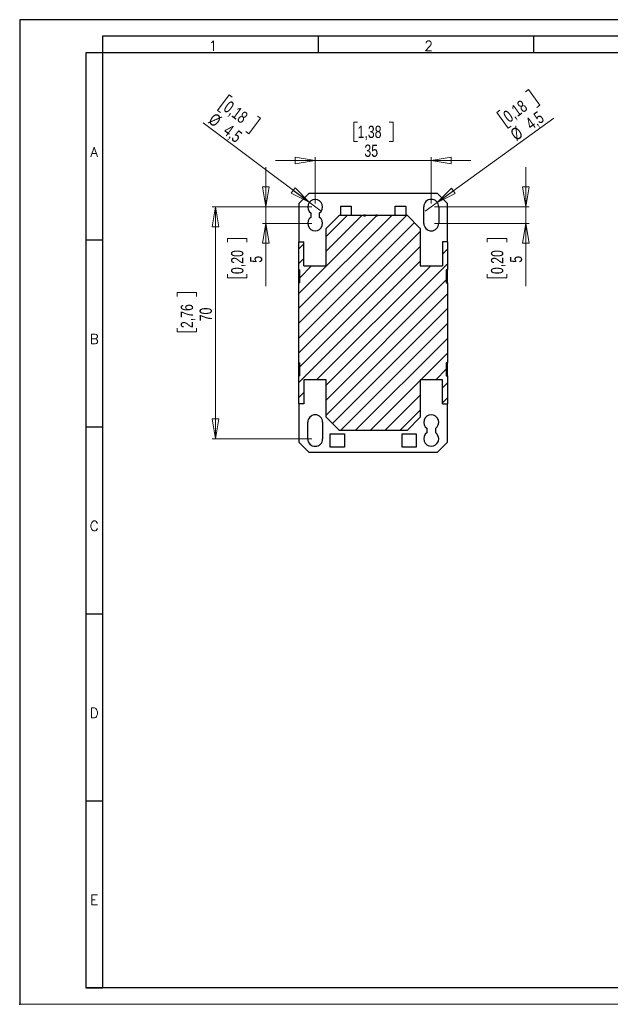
# Model space of a CAD drawing. Header units: millimetres. Extents: x 0 to 420, y 0 to 297.
# Tile 1 of 16: x 0 to 178, y 0 to 297. Entities that reach past the tile are written whole.
import ezdxf

# ---------------------------------------------------------------- set-up
doc = ezdxf.new("R2010")
doc.units = ezdxf.units.MM
doc.header["$PDSIZE"] = -1
doc.layers.add('FORMATO', color=7, linetype='Continuous')
doc.styles.add('SLDTEXTSTYLE0', font='ROMANS')
doc.styles.add('SLDTEXTSTYLE3', font='TXT', dxfattribs={"width": 0.75})
doc.dimstyles.new('SLDDIMSTYLE0', dxfattribs={"dimtxt": 3.704167, "dimasz": 6, "dimexe": 0, "dimexo": 0.0625, "dimgap": 0.926042, "dimtad": 1, "dimdec": 1, "dimrnd": 1e-09, "dimzin": 12, "dimdsep": 46, "dimtxsty": 'SLDTEXTSTYLE3', "dimblk1": 'CLOSED', "dimblk2": 'CLOSED', "dimsah": 1, "dimcen": 0.09, "dimadec": 0, "dimazin": 3, "dimtfac": 1, "dimtdec": 1, "dimtofl": 0, "dimtmove": 0, "dimatfit": 3, "dimldrblk": 'CLOSED', "dimfxl": 0, "dimfrac": 2, "dimtolj": 1, "dimtzin": 12, "dimarcsym": 0})
doc.dimstyles.new('SLDDIMSTYLE1', dxfattribs={"dimtxt": 3.704167, "dimasz": 6, "dimexe": 0, "dimexo": 0.0625, "dimgap": 0.926042, "dimtad": 1, "dimdec": 1, "dimrnd": 1e-09, "dimzin": 12, "dimdsep": 46, "dimtxsty": 'SLDTEXTSTYLE3', "dimblk1": 'CLOSED', "dimblk2": 'CLOSED', "dimsah": 1, "dimcen": 0.09, "dimadec": 0, "dimazin": 3, "dimtfac": 1, "dimtdec": 1, "dimtmove": 0, "dimatfit": 0, "dimldrblk": 'CLOSED', "dimfxl": 0, "dimfrac": 2, "dimtolj": 1, "dimtzin": 12, "dimarcsym": 0})
doc.dimstyles.new('SLDDIMSTYLE2', dxfattribs={"dimtxt": 3.704167, "dimasz": 6, "dimexe": 0, "dimexo": 0.0625, "dimgap": 0.926042, "dimtad": 1, "dimdec": 1, "dimrnd": 1e-09, "dimzin": 12, "dimdsep": 46, "dimtxsty": 'SLDTEXTSTYLE3', "dimblk1": 'NONE', "dimblk2": 'CLOSED', "dimsah": 1, "dimcen": 0, "dimadec": 0, "dimazin": 3, "dimtfac": 1, "dimtdec": 1, "dimtmove": 0, "dimatfit": 3, "dimldrblk": 'NONE', "dimfxl": 0, "dimfrac": 2, "dimtolj": 1, "dimtzin": 12, "dimarcsym": 0})

# ---------------------------------------------------------------- blocks, each defined once
blk = doc.blocks.new('_CLOSED')
at = {"color": 0, "linetype": 'ByBlock', "lineweight": -2}
for p, q in [((-1, 0.166667), (0, 0)), ((-1, 0.166667), (-1, -0.166667)), ((0, 0), (-1, -0.166667)), ((0, 0), (-1, 0))]:
    blk.add_line(p, q, dxfattribs=at)
blk = doc.blocks.new('_D_3')
at = {"color": 7, "linetype": 'Continuous', "lineweight": 18}
for p, q in [((88.14, 240.56), (58.04, 240.56)), ((59.04, 240.56), (59.04, 170.56)), ((47.47, 213.54), (47.47, 214.67)), ((47.47, 214.67), (53.35, 214.67)), ((53.35, 214.67), (53.35, 213.54)), ((47.47, 203.97), (47.47, 202.84)), ((47.47, 202.84), (53.35, 202.84)), ((53.35, 202.84), (53.35, 203.97)), ((88.14, 170.56), (58.04, 170.56))]:
    blk.add_line(p, q, dxfattribs=at)
at = {"color": 7, "linetype": 'Continuous', "lineweight": 18, "xscale": 6, "yscale": 6}
for p, rotation in [((59.04, 240.56, 28.24), 90.00000000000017), ((59.04, 170.56, 28.24), 270.0000000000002)]:
    blk.add_blockref('_CLOSED', p, dxfattribs=dict(at, rotation=rotation))
at = {"color": 7, "linetype": 'Continuous', "lineweight": 18, "char_height": 3.704, "attachment_point": 1, "rotation": 90, "style": 'SLDTEXTSTYLE3'}
for s, insert in [('2,76', (48.58, 203.97)), ('70', (54.27, 206.02))]:
    blk.add_mtext(s, dxfattribs=dict(at, insert=insert))
blk = doc.blocks.new('_D_4')
at = {"color": 7, "linetype": 'Continuous', "lineweight": 18}
for p, q in [((74.24, 240.56), (74.24, 252.56)), ((88.14, 240.56), (73.24, 240.56)), ((74.24, 240.56), (74.24, 235.56)), ((88.14, 235.56), (73.24, 235.56)), ((74.24, 235.56), (74.24, 216.66)), ((62.66, 229.85), (62.66, 230.98)), ((62.66, 230.98), (68.55, 230.98)), ((68.55, 230.98), (68.55, 229.85)), ((62.66, 220.27), (62.66, 219.15)), ((68.55, 219.15), (68.55, 220.27)), ((62.66, 219.15), (68.55, 219.15))]:
    blk.add_line(p, q, dxfattribs=at)
at = {"color": 7, "linetype": 'Continuous', "lineweight": 18, "xscale": 6, "yscale": 6}
for p, rotation in [((74.24, 240.56, 28.24), 269.9999999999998), ((74.24, 235.56, 28.24), 89.99999999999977)]:
    blk.add_blockref('_CLOSED', p, dxfattribs=dict(at, rotation=rotation))
at = {"color": 7, "linetype": 'Continuous', "lineweight": 18, "attachment_point": 1, "rotation": 90, "style": 'SLDTEXTSTYLE3'}
for s, insert, char_height in [('0,20', (63.77, 220.27), 3.704), ('5', (69.46, 223.69), 3.7)]:
    blk.add_mtext(s, dxfattribs=dict(at, insert=insert, char_height=char_height))
blk = doc.blocks.new('_D_5')
at = {"color": 7, "linetype": 'Continuous', "lineweight": 18}
for p, q in [((63.17, 274.35), (59.64, 269.64)), ((64.07, 273.68), (63.17, 274.35)), ((59.64, 269.64), (60.54, 268.97)), ((71.73, 267.94), (72.64, 267.26)), ((87.34, 241.91), (55.38, 265.84)), ((72.64, 267.26), (69.11, 262.55)), ((69.11, 262.55), (68.21, 263.23)), ((87.34, 241.91), (90.94, 239.21))]:
    blk.add_line(p, q, dxfattribs=at)
at = {"color": 7, "linetype": 'Continuous', "lineweight": 18, "xscale": 6, "yscale": 6, "rotation": 323.1747757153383}
blk.add_blockref('_CLOSED', (87.34, 241.91, 28.24), dxfattribs=at)
at = {"color": 7, "linetype": 'Continuous', "lineweight": 18, "char_height": 3.704, "attachment_point": 1, "rotation": 323.1748, "style": 'SLDTEXTSTYLE3'}
for s, insert in [('0,18', (63.4, 272.79)), ('%%c', (58.85, 269.09)), ('4,5', (63.33, 265.74))]:
    blk.add_mtext(s, dxfattribs=dict(at, insert=insert))
blk = doc.blocks.new('_NONE')
blk = doc.blocks.new('_D_6')
at = {"color": 7, "linetype": 'Continuous', "lineweight": 18}
for p, q in [((101.93, 266.13), (100.8, 266.13)), ((100.8, 266.13), (100.8, 260.25)), ((111.5, 266.13), (112.63, 266.13)), ((112.63, 266.13), (112.63, 260.25)), ((100.8, 260.25), (101.93, 260.25)), ((112.63, 260.25), (111.5, 260.25)), ((89.14, 241.56), (89.14, 255.56)), ((124.14, 241.56), (124.14, 255.56)), ((89.14, 254.56), (77.14, 254.56)), ((89.14, 254.56), (124.14, 254.56)), ((124.14, 254.56), (136.14, 254.56))]:
    blk.add_line(p, q, dxfattribs=at)
at = {"color": 7, "linetype": 'Continuous', "lineweight": 18, "xscale": 6, "yscale": 6}
blk.add_blockref('_CLOSED', (89.14, 254.56, 28.24), dxfattribs=at)
at = {"color": 7, "linetype": 'Continuous', "lineweight": 18, "xscale": 6, "yscale": 6, "rotation": 180.0000000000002}
blk.add_blockref('_CLOSED', (124.14, 254.56, 28.24), dxfattribs=at)
at = {"color": 7, "linetype": 'Continuous', "lineweight": 18, "char_height": 3.704, "attachment_point": 1, "style": 'SLDTEXTSTYLE3'}
for s, insert in [('1,38', (101.93, 265.02)), ('35', (103.98, 259.33))]:
    blk.add_mtext(s, dxfattribs=dict(at, insert=insert))
blk = doc.blocks.new('_D_7')
at = {"color": 7, "linetype": 'Continuous', "lineweight": 18}
for p, q in [((152.57, 275.28), (153.48, 275.94)), ((153.48, 275.94), (156.93, 271.17)), ((156.93, 271.17), (156.01, 270.51)), ((144.8, 269.67), (143.89, 269.01)), ((143.89, 269.01), (147.34, 264.24)), ((125.96, 241.88), (161.13, 267.28)), ((147.34, 264.24), (148.25, 264.9)), ((125.96, 241.88), (122.32, 239.24))]:
    blk.add_line(p, q, dxfattribs=at)
at = {"color": 7, "linetype": 'Continuous', "lineweight": 18, "xscale": 6, "yscale": 6, "rotation": 215.8439872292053}
blk.add_blockref('_CLOSED', (125.96, 241.88, 28.24), dxfattribs=at)
at = {"color": 7, "linetype": 'Continuous', "lineweight": 18, "char_height": 3.704, "attachment_point": 1, "rotation": 35.844, "style": 'SLDTEXTSTYLE3'}
for s, insert in [('0,18', (145.45, 268.77)), ('4,5', (152.16, 266.6)), ('%%c', (147.63, 263.33))]:
    blk.add_mtext(s, dxfattribs=dict(at, insert=insert))
blk = doc.blocks.new('_D_8')
at = {"color": 7, "linetype": 'Continuous', "lineweight": 18}
for p, q in [((152.64, 240.56), (152.64, 252.56)), ((125.14, 240.56), (153.64, 240.56)), ((152.64, 240.56), (152.64, 235.56)), ((125.14, 235.56), (153.64, 235.56)), ((152.64, 235.56), (152.64, 216.66)), ((141.06, 229.85), (141.06, 230.98)), ((141.06, 230.98), (146.95, 230.98)), ((146.95, 230.98), (146.95, 229.85)), ((141.06, 220.27), (141.06, 219.15)), ((146.95, 219.15), (146.95, 220.27)), ((141.06, 219.15), (146.95, 219.15))]:
    blk.add_line(p, q, dxfattribs=at)
at = {"color": 7, "linetype": 'Continuous', "lineweight": 18, "xscale": 6, "yscale": 6}
for p, rotation in [((152.64, 240.56, 28.24), 270.0000000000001), ((152.64, 235.56, 28.24), 90.00000000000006)]:
    blk.add_blockref('_CLOSED', p, dxfattribs=dict(at, rotation=rotation))
at = {"color": 7, "linetype": 'Continuous', "lineweight": 18, "attachment_point": 1, "rotation": 90, "style": 'SLDTEXTSTYLE3'}
for s, insert, char_height in [('0,20', (142.17, 220.27), 3.704), ('5', (147.86, 223.69), 3.7)]:
    blk.add_mtext(s, dxfattribs=dict(at, insert=insert, char_height=char_height))

msp = doc.modelspace()

# ---------------------------------------------------------------- hatches: boundary and pattern name
at = {"linetype": 'Continuous', "lineweight": 18}
h = msp.add_hatch(dxfattribs=at)
h.set_pattern_fill('ANSI31', style=0)
h.paths.add_polyline_path([(84.24, 221.56), (84.48, 221.56), (84.48, 217.61), (84.24, 217.61), (84.24, 193.51), (84.48, 193.51), (84.48, 189.56), (84.24, 189.56), (84.24, 181.16), (85.74, 181.16), (85.74, 188.36), (92.44, 188.36), (92.44, 177.06), (96.44, 173.06), (116.84, 173.06), (120.84, 177.06), (120.84, 188.36), (127.54, 188.36), (127.54, 181.16), (129.04, 181.16), (129.04, 189.56), (128.69, 189.56), (128.69, 193.51), (129.04, 193.51), (129.04, 217.61), (128.69, 217.61), (128.69, 221.56), (129.04, 221.56), (129.04, 229.96), (127.54, 229.96), (127.54, 222.76), (120.84, 222.76), (120.84, 234.06), (116.84, 238.06), (107.86, 238.06), (107.86, 237.76), (107.45, 237.76), (107.45, 238.06), (104.26, 238.06), (104.26, 237.76), (103.85, 237.76), (103.85, 238.06), (96.44, 238.06), (92.44, 234.06), (92.44, 222.76), (85.74, 222.76), (85.74, 229.96), (84.24, 229.96)], flags=0)

# ---------------------------------------------------------------- linework, layer by layer
at = {"color": 7, "linetype": 'Continuous', "lineweight": 25}
for p, q in [((87.24, 244.56), (84.24, 241.56)), ((126.04, 244.56), (87.24, 244.56)), ((129.04, 241.56), (126.04, 244.56)), ((84.24, 241.56), (84.24, 229.96)), ((96.84, 240.76), (100.04, 240.76)), ((96.84, 238.06), (96.84, 240.76)), ((100.04, 240.76), (100.04, 238.06)), ((113.24, 240.76), (116.44, 240.76)), ((113.24, 238.06), (113.24, 240.76)), ((116.44, 240.76), (116.44, 238.06)), ((129.04, 229.96), (129.04, 241.56)), ((87.89, 237.43), (87.89, 238.69)), ((90.39, 238.69), (90.39, 237.43)), ((96.44, 238.06), (92.44, 234.06)), ((96.44, 238.06), (103.85, 238.06)), ((103.85, 238.06), (103.85, 237.76)), ((104.24, 238.06), (103.85, 238.06)), ((104.26, 237.76), (103.85, 237.76)), ((104.24, 238.06), (104.24, 237.76)), ((104.26, 238.06), (104.24, 238.06)), ((104.26, 237.76), (104.26, 238.06)), ((104.26, 238.06), (107.45, 238.06)), ((107.45, 238.06), (107.45, 237.76)), ((107.85, 238.06), (107.45, 238.06)), ((107.86, 237.76), (107.45, 237.76)), ((107.85, 237.76), (107.85, 238.06)), ((107.86, 238.06), (107.85, 238.06)), ((107.86, 237.76), (107.86, 238.06)), ((107.86, 238.06), (116.84, 238.06)), ((120.84, 234.06), (116.84, 238.06)), ((121.89, 235.56), (121.89, 240.56)), ((126.39, 240.56), (126.39, 235.56)), ((92.44, 222.76), (92.44, 234.06)), ((120.84, 234.06), (120.84, 222.76)), ((84.24, 221.56), (84.24, 229.96)), ((84.24, 229.96), (85.74, 229.96)), ((85.74, 222.76), (85.74, 229.96)), ((127.54, 229.96), (127.54, 222.76)), ((129.04, 229.96), (127.54, 229.96)), ((129.04, 229.96), (129.04, 221.56)), ((85.74, 222.76), (92.44, 222.76)), ((120.84, 222.76), (127.54, 222.76)), ((84.24, 221.56), (84.48, 221.56)), ((84.24, 217.61), (84.24, 221.56)), ((84.48, 217.61), (84.48, 221.56)), ((129.04, 221.56), (128.69, 221.56)), ((128.69, 221.56), (128.69, 217.61)), ((129.04, 217.61), (129.04, 221.56)), ((84.24, 193.51), (84.24, 217.61)), ((84.48, 217.61), (84.24, 217.61)), ((128.69, 217.61), (129.04, 217.61)), ((129.04, 217.61), (129.04, 193.51)), ((84.24, 193.51), (84.48, 193.51)), ((84.24, 189.56), (84.24, 193.51)), ((84.48, 189.56), (84.48, 193.51)), ((129.04, 193.51), (128.69, 193.51)), ((128.69, 193.51), (128.69, 189.56)), ((129.04, 189.56), (129.04, 193.51)), ((84.24, 181.16), (84.24, 189.56)), ((84.48, 189.56), (84.24, 189.56)), ((92.44, 188.36), (85.74, 188.36)), ((85.74, 188.36), (85.74, 181.16)), ((92.44, 177.06), (92.44, 188.36)), ((127.54, 188.36), (120.84, 188.36)), ((120.84, 188.36), (120.84, 177.06)), ((127.54, 181.16), (127.54, 188.36)), ((128.69, 189.56), (129.04, 189.56)), ((129.04, 189.56), (129.04, 181.16)), ((85.74, 181.16), (84.24, 181.16)), ((84.24, 181.16), (84.24, 169.56)), ((127.54, 181.16), (129.04, 181.16)), ((129.04, 169.56), (129.04, 181.16)), ((86.89, 170.56), (86.89, 175.56)), ((91.39, 175.56), (91.39, 170.56)), ((92.44, 177.06), (96.44, 173.06)), ((116.84, 173.06), (120.84, 177.06)), ((116.84, 173.06), (96.44, 173.06)), ((122.89, 172.43), (122.89, 173.69)), ((125.39, 173.69), (125.39, 172.43)), ((84.24, 169.56), (87.24, 166.56)), ((93.64, 172.06), (97.94, 172.06)), ((93.64, 168.06), (93.64, 172.06)), ((97.94, 172.06), (97.94, 168.06)), ((115.34, 172.06), (119.64, 172.06)), ((115.34, 168.06), (115.34, 172.06)), ((119.64, 172.06), (119.64, 168.06)), ((126.04, 166.56), (129.04, 169.56)), ((87.24, 166.56), (126.04, 166.56)), ((97.94, 168.06), (93.64, 168.06)), ((119.64, 168.06), (115.34, 168.06))]:
    msp.add_line(p, q, dxfattribs=at)
for centre, start, end in [((89.14, 240.56), 303.749, 236.251), ((124.14, 240.56), 0, 180), ((89.14, 235.56), 123.749, 56.251), ((124.14, 235.56), 180, 0), ((89.14, 175.56), 0, 180), ((124.14, 175.56), 303.749, 236.251), ((124.14, 170.56), 123.749, 56.251), ((89.14, 170.56), 180, 0)]:
    msp.add_arc(centre, 2.25, start, end, dxfattribs=at)
at = {"layer": 'FORMATO'}
for p, q in [((420, 297), (0, 297)), ((0, 297), (0, 0)), ((415, 292), (25, 292)), ((25, 292), (25, 287)), ((90, 292), (90, 287)), ((155, 292), (155, 287)), ((20, 287), (20, 5)), ((25, 287), (20, 287)), ((25, 287), (25, 5)), ((415, 287), (25, 287)), ((20, 230.6), (25, 230.6)), ((20, 174.2), (25, 174.2)), ((20, 117.8), (25, 117.8)), ((20, 61.4), (25, 61.4)), ((415, 5), (19.92, 5)), ((20, 5), (25, 5))]:
    msp.add_line(p, q, dxfattribs=at)
at = {"layer": 'FORMATO', "lineweight": 18}
msp.add_line((0, 0), (420, 0), dxfattribs=at)
at = {"layer": 'FORMATO', "color": 7}
msp.add_point((0, 0), dxfattribs=at)

# ---------------------------------------------------------------- texts
at = {"layer": 'FORMATO', "char_height": 3, "attachment_point": 2, "style": 'SLDTEXTSTYLE0'}
for s, insert in [('1', (58.35, 290.6)), ('2', (123.35, 290.6)), ('A', (22.46, 258.59)), ('B', (22.47, 202.19)), ('C', (22.47, 145.79)), ('D', (22.47, 89.39)), ('E', (22.48, 32.99))]:
    msp.add_mtext(s, dxfattribs=dict(at, insert=insert))

# ---------------------------------------------------------------- dimensions: what is measured, and where the dimension line sits
at = {"color": 7, "linetype": 'Continuous', "lineweight": 18}
for p1, p2, picture, middle in [((90.94, 239.21), (87.34, 241.91), '_D_5', (60.6, 261.93)), ((122.32, 239.24), (125.96, 241.88), '_D_7', (155.81, 263.43))]:
    dim = msp.add_diameter_dim_2p(p1=p1, p2=p2, dimstyle='SLDDIMSTYLE2', dxfattribs=at)
    dim.commit()
    dim.dimension.update_dxf_attribs({"geometry": picture, "text_midpoint": middle, "dimtype": 163})
dim = msp.add_linear_dim(base=(124.14, 254.56), p1=(89.14, 240.56), p2=(124.14, 240.56), dimstyle='SLDDIMSTYLE1', dxfattribs=at)
dim.commit()
dim.dimension.update_dxf_attribs({"geometry": '_D_6', "text_midpoint": (106.71, 254.56), "dimtype": 160})
for base, p1, p2, dimstyle, picture, middle in [((74.24, 235.56), (89.14, 240.56), (89.14, 235.56), 'SLDDIMSTYLE1', '_D_4', (74.24, 225.06)), ((152.64, 235.56), (124.14, 240.56), (124.14, 235.56), 'SLDDIMSTYLE1', '_D_8', (152.64, 225.06)), ((59.04, 170.56), (89.14, 240.56), (89.14, 170.56), 'SLDDIMSTYLE0', '_D_3', (59.04, 208.75))]:
    dim = msp.add_linear_dim(base=base, p1=p1, p2=p2, angle=90, dimstyle=dimstyle, dxfattribs=at)
    dim.commit()
    dim.dimension.update_dxf_attribs({"geometry": picture, "text_midpoint": middle, "dimtype": 160})

doc.saveas('drawing.dxf')
